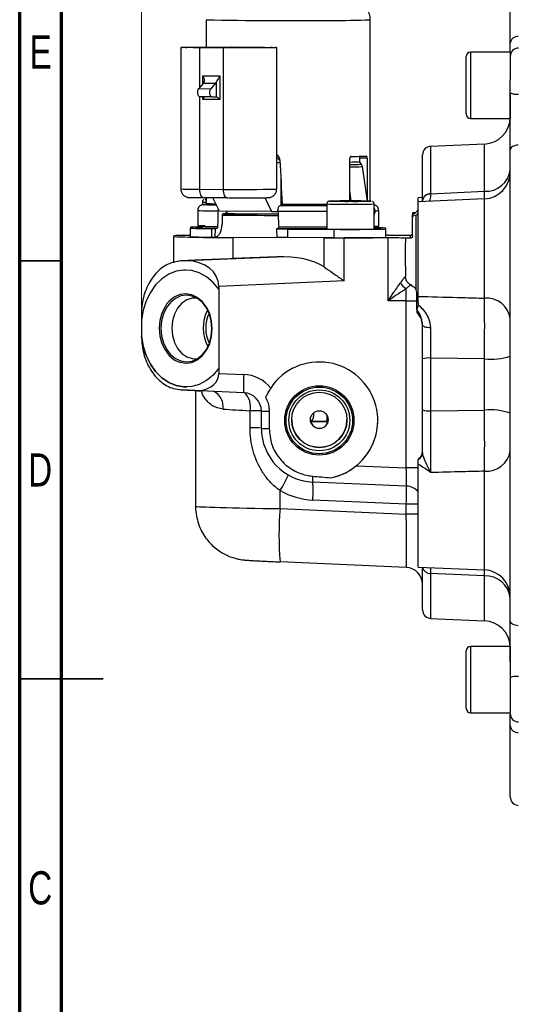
# Model space of a CAD drawing. Header units: inches. Extents: x 0.6 to 16.3, y 0.2 to 11.5.
# Tile 2 of 25: x 0.6 to 2.9, y 4.3 to 9. Entities that reach past the tile are written whole.
import ezdxf

# ---------------------------------------------------------------- set-up
doc = ezdxf.new("R2010")
doc.units = ezdxf.units.IN
doc.header["$MEASUREMENT"] = 0
doc.styles.add('SLDTEXTSTYLE0', font='TXT', dxfattribs={"width": 0.75})
doc.dimstyles.new('SLDDIMSTYLE3', dxfattribs={"dimtxt": 0.137795, "dimasz": 0.14, "dimexe": 0, "dimexo": 0.0625, "dimgap": 0.034449, "dimtad": 0, "dimdec": 1, "dimlfac": 1.5, "dimrnd": 1e-09, "dimzin": 12, "dimdsep": 46, "dimtxsty": 'SLDTEXTSTYLE0', "dimblk1": 'CLOSED', "dimblk2": 'CLOSED', "dimsah": 1, "dimcen": 0.09, "dimadec": 0, "dimazin": 3, "dimtfac": 1, "dimtdec": 1, "dimtofl": 0, "dimtmove": 0, "dimatfit": 3, "dimldrblk": 'CLOSED', "dimfxl": 0, "dimfrac": 2, "dimtolj": 1, "dimtzin": 12, "dimarcsym": 0})

# ---------------------------------------------------------------- blocks, each defined once
blk = doc.blocks.new('_Closed')
at = {"color": 0, "linetype": 'ByBlock', "lineweight": -2}
for p, q in [((-1, 0.166667), (0, 0)), ((-1, 0.166667), (-1, -0.166667)), ((0, 0), (-1, -0.166667)), ((0, 0), (-1, 0))]:
    blk.add_line(p, q, dxfattribs=at)
blk = doc.blocks.new('_D_8')
at = {"color": 7, "linetype": 'Continuous', "lineweight": 0}
for p, q in [((2.124, 10.2203), (2.082, 10.2203)), ((2.082, 10.2203), (2.082, 10.0015)), ((2.4294, 10.2203), (2.4714, 10.2203)), ((2.4714, 10.2203), (2.4714, 10.0015)), ((1.1645, 7.5747), (1.1645, 10.0612)), ((1.1645, 10.0218), (1.9612, 10.0218)), ((4.6197, 10.0218), (2.5923, 10.0218)), ((2.082, 10.0015), (2.124, 10.0015)), ((2.4714, 10.0015), (2.4294, 10.0015))]:
    blk.add_line(p, q, dxfattribs=at)
at = {"color": 7, "linetype": 'Continuous', "lineweight": 18, "xscale": 0.14, "yscale": 0.14, "rotation": 180.0000000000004}
blk.add_blockref('_Closed', (1.1645, 10.0218), dxfattribs=at)
at = {"color": 7, "linetype": 'Continuous', "lineweight": 18, "xscale": 0.14, "yscale": 0.14}
blk.add_blockref('_Closed', (4.6197, 10.0218), dxfattribs=at)
at = {"color": 7, "linetype": 'Continuous', "lineweight": 18, "char_height": 0.1378, "attachment_point": 1, "style": 'SLDTEXTSTYLE0'}
for s, insert in [('132', (2.124, 10.1791)), ('5.2', (2.1494, 9.973))]:
    blk.add_mtext(s, dxfattribs=dict(at, insert=insert))

msp = doc.modelspace()

# ---------------------------------------------------------------- linework, layer by layer
at = {"color": 7, "linetype": 'Continuous', "lineweight": 70}
for p, q in [((0.5906, 0.1969), (0.5906, 11.4961)), ((0.7874, 0.3937), (0.7874, 11.2992))]:
    msp.add_line(p, q, dxfattribs=at)
at = {"color": 7, "linetype": 'Continuous', "lineweight": 25}
for p, q in [((2.9034, 8.8399), (2.9034, 9.1953)), ((1.4701, 8.9508), (1.4701, 8.8217)), ((2.2434, 8.0965), (2.2434, 8.9508)), ((1.3505, 8.8203), (1.3505, 8.1537)), ((1.5498, 8.8185), (1.4393, 8.819)), ((1.5604, 8.8186), (1.4499, 8.8192)), ((1.5498, 8.8185), (1.5498, 8.1518)), ((1.5642, 8.8186), (1.5604, 8.8186)), ((1.5925, 8.8214), (1.5888, 8.8215)), ((1.5925, 8.8214), (1.7031, 8.8209)), ((1.6031, 8.8216), (1.7136, 8.8211)), ((1.8024, 8.1531), (1.8024, 8.8198)), ((2.6954, 8.5072), (2.6954, 8.7772)), ((2.9034, 8.7985), (2.7167, 8.7985)), ((2.9034, 8.7985), (2.9034, 8.6684)), ((1.4542, 8.687), (1.5349, 8.6866)), ((1.5349, 8.6866), (1.5349, 8.5745)), ((1.4565, 8.6527), (1.4348, 8.6263)), ((1.4565, 8.6527), (1.5138, 8.6524)), ((1.5138, 8.6524), (1.4921, 8.626)), ((1.5168, 8.657), (1.5168, 8.5878)), ((2.9034, 8.6065), (2.9034, 8.6684)), ((1.4348, 8.6263), (1.4921, 8.626)), ((1.4971, 8.5875), (1.4398, 8.5878)), ((1.4971, 8.5875), (1.5168, 8.5878)), ((2.9034, 8.6056), (2.9034, 8.4858)), ((1.5349, 8.5745), (1.4542, 8.5749)), ((2.7167, 8.4858), (2.9034, 8.4858)), ((2.7823, 8.3653), (2.5283, 8.3542)), ((1.8024, 8.3165), (1.8094, 8.3096)), ((2.1539, 8.307), (2.1533, 8.307)), ((2.4901, 8.0994), (2.4901, 8.3143)), ((2.9034, 6.1195), (2.9034, 8.3376)), ((1.8024, 8.2778), (1.8183, 8.278)), ((2.1466, 8.0971), (2.1466, 8.297)), ((2.1906, 8.2814), (2.2008, 8.27)), ((2.1925, 8.2984), (2.1925, 8.2793)), ((2.2285, 8.2983), (2.1925, 8.2984)), ((2.2058, 8.259), (2.2289, 8.0967)), ((2.2285, 8.2983), (2.2285, 8.099)), ((2.9034, 8.2035), (2.9034, 8.2035)), ((1.4393, 8.1524), (1.5498, 8.1518)), ((2.1535, 8.0971), (2.1466, 8.1451)), ((2.5283, 8.1313), (2.7823, 8.1429)), ((2.5283, 8.1313), (2.5283, 8.1299)), ((1.4518, 8.0915), (1.4518, 8.0788)), ((1.569, 8.1121), (1.4585, 8.1127)), ((1.466, 8.1045), (1.4701, 8.1044)), ((1.4701, 8.1126), (1.4701, 8.0859)), ((1.4729, 8.0802), (1.4789, 8.0802)), ((1.4829, 8.0867), (1.4821, 8.0813)), ((1.5323, 8.0486), (1.5015, 8.1125)), ((1.569, 8.1121), (1.5715, 8.1121)), ((1.6317, 8.112), (1.6531, 8.112)), ((1.746, 8.1136), (1.778, 8.0474)), ((1.821, 8.0757), (1.8244, 8.0758)), ((2.0385, 8.0831), (2.0385, 7.965)), ((2.0894, 8.0962), (2.1198, 8.0967)), ((2.1198, 8.0958), (2.0894, 8.0962)), ((2.1198, 8.0967), (2.1804, 8.0967)), ((2.1198, 8.0958), (2.1198, 8.0967)), ((2.1804, 8.0958), (2.1198, 8.0958)), ((2.1804, 8.0967), (2.2107, 8.0962)), ((2.1804, 8.0958), (2.1804, 8.0967)), ((2.2107, 8.0962), (2.1804, 8.0958)), ((2.2616, 7.965), (2.2616, 8.0831)), ((2.4901, 8.1131), (2.4701, 8.1122)), ((2.4701, 8.0938), (2.4701, 8.1122)), ((2.7823, 8.1074), (2.4701, 8.0938)), ((2.4701, 7.6477), (2.4701, 8.0938)), ((2.4901, 8.109), (2.4879, 8.0988)), ((2.4901, 8.0978), (2.4901, 8.0994)), ((1.4301, 8.0525), (1.4301, 7.9792)), ((1.778, 8.0474), (1.5323, 8.0486)), ((1.5549, 8.0373), (1.5499, 8.0372)), ((1.5588, 8.0374), (1.5549, 8.0373)), ((1.5674, 8.0481), (1.5674, 8.0392)), ((1.778, 8.0474), (1.8084, 8.0479)), ((2.2644, 8.0514), (2.2644, 8.0414)), ((2.2834, 7.9792), (2.2834, 8.0525)), ((2.4482, 8.0428), (2.4434, 8.042)), ((2.4434, 8.027), (2.4434, 8.0337)), ((2.4434, 7.9322), (2.4434, 8.027)), ((2.4482, 8.0365), (2.4578, 8.0434)), ((2.4482, 8.0428), (2.4578, 8.0434)), ((2.4578, 8.0285), (2.4482, 8.0278)), ((2.4578, 8.0434), (2.4601, 8.0453)), ((2.4601, 8.0303), (2.4578, 8.0285)), ((2.4601, 7.6786), (2.4601, 8.0303)), ((1.4518, 7.9804), (1.4518, 7.9734)), ((1.3167, 7.9334), (1.3167, 7.9292)), ((1.3967, 7.9734), (1.3967, 7.9692)), ((1.3967, 7.9292), (1.3967, 7.9692)), ((1.4961, 7.9667), (1.5124, 7.9667)), ((1.4961, 7.9267), (1.4961, 7.9667)), ((1.5124, 7.9667), (1.5104, 7.9267)), ((1.5124, 7.9667), (1.5182, 7.9668)), ((1.807, 7.9654), (1.8012, 7.9653)), ((1.8012, 7.9653), (1.8541, 7.9647)), ((1.8012, 7.9653), (1.8023, 7.9253)), ((1.8541, 7.9647), (2.0735, 7.9637)), ((1.8541, 7.9647), (1.8541, 7.9247)), ((2.0735, 7.9237), (2.0735, 7.9637)), ((2.3167, 7.965), (2.3167, 7.9692)), ((2.3167, 7.925), (2.3167, 7.965)), ((2.3272, 7.9357), (2.3167, 7.9357)), ((2.4028, 7.9361), (2.4334, 7.9361)), ((2.4334, 7.9223), (2.4334, 7.9361)), ((1.3167, 7.8057), (1.3167, 7.9292)), ((1.4961, 7.9267), (1.5104, 7.9267)), ((1.5119, 7.9267), (1.5104, 7.9267)), ((2.0259, 7.9232), (1.5978, 7.9252)), ((1.5978, 7.8263), (1.5978, 7.9252)), ((1.8541, 7.9247), (1.8023, 7.9253)), ((2.0735, 7.9237), (1.8541, 7.9247)), ((2.0259, 7.7864), (2.0259, 7.9232)), ((2.3272, 7.9229), (2.1202, 7.923)), ((2.1202, 7.7205), (2.1202, 7.923)), ((2.3272, 7.6266), (2.3272, 7.9229)), ((2.4334, 7.9223), (2.4096, 7.9223)), ((1.3555, 7.8152), (1.3388, 7.8134)), ((1.3775, 7.8158), (1.3518, 7.8148)), ((1.4812, 7.822), (1.3522, 7.815)), ((1.4812, 7.822), (1.3548, 7.8151)), ((1.3548, 7.8151), (1.3781, 7.816)), ((1.3781, 7.816), (1.8031, 7.8344)), ((1.8031, 7.8344), (1.5978, 7.8263)), ((1.3707, 7.772), (1.3707, 7.772)), ((2.1202, 7.7205), (1.5295, 7.6949)), ((2.4101, 7.7397), (2.4101, 7.7409)), ((1.5295, 7.6949), (1.5295, 7.6812)), ((1.5295, 7.6812), (1.5295, 7.3094)), ((1.5295, 7.6812), (1.5295, 7.6812)), ((2.4627, 7.6663), (2.4601, 7.6786)), ((2.4627, 7.5861), (2.4627, 7.6663)), ((2.4101, 7.6266), (2.3272, 7.6266)), ((2.4135, 7.6266), (2.4101, 7.6266)), ((2.4135, 6.8397), (2.4135, 7.6266)), ((2.4701, 7.6152), (2.4695, 7.608)), ((2.4701, 7.6152), (2.4701, 7.6477)), ((1.1645, 7.5633), (1.1645, 7.5354)), ((2.4627, 7.5861), (2.4627, 7.5717)), ((1.1645, 7.5354), (1.1645, 7.4619)), ((1.1645, 7.5354), (1.1645, 7.5354)), ((2.4901, 7.5124), (2.4862, 7.531)), ((1.1645, 7.4619), (1.1645, 7.4605)), ((1.1645, 7.4605), (1.1645, 7.4605)), ((2.4901, 7.1137), (2.4901, 7.3529)), ((2.7823, 7.3536), (2.5283, 7.357)), ((2.5283, 7.357), (2.5283, 7.1089)), ((2.7823, 7.112), (2.7823, 7.3536)), ((1.5295, 7.3094), (1.5295, 7.285)), ((1.5295, 7.3094), (1.5295, 7.3094)), ((1.5295, 7.285), (1.6472, 7.2798)), ((1.3518, 7.2076), (1.4149, 7.2044)), ((1.4179, 7.2042), (1.3548, 7.2074)), ((1.3765, 7.2208), (1.3765, 7.2208)), ((1.4149, 7.2044), (1.4413, 7.2045)), ((1.4201, 7.2041), (1.4201, 6.6584)), ((1.6472, 7.194), (1.4419, 7.203)), ((1.6767, 7.0284), (1.6767, 7.1093)), ((1.7301, 7.0264), (1.7301, 7.1074)), ((1.7668, 7.1067), (1.7668, 7.0258)), ((2.5283, 7.1089), (2.7823, 7.112)), ((2.0339, 7.0588), (1.9628, 7.0586)), ((2.0401, 7.0489), (2.0401, 7.0868)), ((2.1783, 6.8501), (2.4135, 6.8397)), ((2.4701, 6.3729), (2.4701, 6.8573)), ((2.4135, 6.7539), (1.9723, 6.7733)), ((1.8186, 6.6479), (1.8186, 6.7329)), ((2.4135, 6.669), (1.9723, 6.6884)), ((1.8186, 6.6479), (2.4135, 6.6217)), ((2.4135, 6.6217), (2.4135, 6.669)), ((2.4135, 6.3708), (1.8186, 6.397)), ((2.4701, 6.3729), (2.7823, 6.3593)), ((2.4901, 6.1709), (2.4901, 6.3721)), ((2.7823, 6.3307), (2.5283, 6.3423)), ((2.9034, 6.2817), (2.9034, 6.2817)), ((2.5283, 6.1309), (2.7823, 6.1198)), ((2.9034, 5.9993), (2.7167, 5.9993)), ((2.9034, 5.9993), (2.9034, 5.6894)), ((2.6954, 5.708), (2.6954, 5.978)), ((2.7167, 5.6866), (2.9034, 5.6866)), ((2.9034, 5.6834), (2.9034, 5.6894)), ((2.9034, 5.2899), (2.9034, 5.6258))]:
    msp.add_line(p, q, dxfattribs=at)
at = {"color": 8, "linetype": 'Continuous', "lineweight": 25}
for p, q in [((1.4393, 8.6318), (1.4393, 8.819)), ((1.5768, 8.8215), (1.5888, 8.8215)), ((2.7167, 8.7985), (2.7167, 8.4858)), ((1.4542, 8.6499), (1.4542, 8.687)), ((1.4393, 8.1524), (1.4393, 8.5878)), ((1.4542, 8.5749), (1.4542, 8.5877)), ((2.5283, 8.3542), (2.5283, 8.1313)), ((2.7823, 8.1429), (2.7823, 8.3653)), ((1.8218, 8.2055), (1.8218, 8.0757)), ((2.7823, 7.6394), (2.7823, 8.1074)), ((2.2616, 8.0415), (2.2644, 8.0414)), ((2.7823, 6.3593), (2.7823, 6.8243)), ((2.7823, 6.3307), (2.7826, 6.3589)), ((2.5283, 6.3423), (2.5283, 6.1309)), ((2.7823, 6.1198), (2.7823, 6.3307)), ((2.7167, 5.9993), (2.7167, 5.6866))]:
    msp.add_line(p, q, dxfattribs=at)
at = {"color": 7, "linetype": 'Continuous', "lineweight": 35}
for p, q in [((0.7874, 7.815), (0.5906, 7.815)), ((0.5906, 5.8465), (0.9843, 5.8465)), ((0.7874, 5.8465), (0.5906, 5.8465))]:
    msp.add_line(p, q, dxfattribs=at)
at = {"color": 7, "linetype": 'Continuous', "lineweight": 25, "flags": 128}
for points in [[(1.4393, 8.819), (1.408, 8.8192), (1.3824, 8.8194), (1.3638, 8.8197), (1.3531, 8.82), (1.3508, 8.8204), (1.357, 8.8207), (1.3715, 8.821), (1.3934, 8.8213), (1.4218, 8.8215), (1.4552, 8.8217), (1.4919, 8.8218), (1.53, 8.8218), (1.5677, 8.8217), (1.6031, 8.8216)], [(1.7136, 8.8211), (1.7449, 8.8209), (1.7705, 8.8206), (1.7891, 8.8203), (1.7999, 8.82), (1.8022, 8.8197), (1.7959, 8.8194), (1.7815, 8.8191), (1.7595, 8.8188), (1.7311, 8.8186), (1.6977, 8.8184), (1.6611, 8.8183), (1.6229, 8.8183), (1.5852, 8.8183), (1.5498, 8.8185)], [(1.4398, 8.5878), (1.4366, 8.5888), (1.4337, 8.592), (1.4315, 8.5968), (1.4302, 8.603), (1.4299, 8.6097), (1.4306, 8.6162), (1.4323, 8.622), (1.4348, 8.6263)], [(1.4971, 8.5875), (1.4939, 8.5886), (1.491, 8.5917), (1.4888, 8.5966), (1.4875, 8.6027), (1.4872, 8.6094), (1.4879, 8.6159), (1.4896, 8.6217), (1.4921, 8.626)], [(2.9416, 8.36), (2.9341, 8.3594), (2.9269, 8.3581), (2.9203, 8.3559), (2.9145, 8.3531), (2.9098, 8.3498), (2.9063, 8.346), (2.9041, 8.3419), (2.9034, 8.3376)], [(1.4585, 8.1127), (1.4548, 8.1134), (1.4511, 8.1156), (1.4478, 8.1192), (1.4449, 8.1242), (1.4425, 8.1302), (1.4408, 8.1371), (1.4397, 8.1446), (1.4393, 8.1524)], [(1.5498, 8.1518), (1.5502, 8.144), (1.5513, 8.1365), (1.5531, 8.1297), (1.5555, 8.1236), (1.5584, 8.1187), (1.5617, 8.1151), (1.5653, 8.1128), (1.569, 8.1121)], [(1.4701, 8.1049), (1.466, 8.1048), (1.465, 8.1047)], [(1.5693, 8.0412), (1.567, 8.0412), (1.562, 8.0412)], [(1.3707, 7.772), (1.365, 7.7718), (1.3286, 7.766), (1.2935, 7.752), (1.2609, 7.7302), (1.2316, 7.7014), (1.2067, 7.6664), (1.1868, 7.6262), (1.1726, 7.5821), (1.1645, 7.5354)], [(1.5295, 7.6812), (1.5024, 7.7138), (1.4715, 7.7399), (1.4376, 7.7586), (1.4017, 7.7693), (1.365, 7.7718), (1.3286, 7.766), (1.2935, 7.752), (1.2609, 7.7302), (1.2316, 7.7014), (1.2067, 7.6664), (1.1868, 7.6262), (1.1726, 7.5821), (1.1645, 7.5354)], [(1.4972, 7.4956), (1.4942, 7.5305), (1.4853, 7.5637), (1.471, 7.5936), (1.4519, 7.6185), (1.4291, 7.6374), (1.4037, 7.6492), (1.377, 7.6533), (1.3503, 7.6496), (1.3249, 7.6382), (1.3021, 7.6196), (1.2831, 7.5949), (1.2687, 7.5653), (1.2599, 7.5322), (1.2568, 7.4973), (1.2599, 7.4624), (1.2687, 7.4292), (1.2831, 7.3993), (1.3021, 7.3744), (1.3249, 7.3555), (1.3503, 7.3437), (1.377, 7.3396), (1.4037, 7.3433), (1.4291, 7.3547), (1.4519, 7.3733), (1.471, 7.398), (1.4853, 7.4276), (1.4942, 7.4607), (1.4972, 7.4956)], [(1.2835, 7.6105), (1.2758, 7.599), (1.2608, 7.5681), (1.2516, 7.5337), (1.2485, 7.4973), (1.2516, 7.4609), (1.2608, 7.4263), (1.2758, 7.3953), (1.2956, 7.3692), (1.3193, 7.3496), (1.336, 7.3408)], [(1.4249, 7.64), (1.4042, 7.6394), (1.3785, 7.6313), (1.355, 7.6154), (1.3352, 7.5926), (1.3202, 7.5643), (1.3108, 7.532), (1.3076, 7.4977), (1.3108, 7.4633), (1.3202, 7.4309), (1.3352, 7.4023), (1.355, 7.3792), (1.3785, 7.363), (1.4042, 7.3545), (1.4279, 7.354)], [(2.5281, 7.4995), (2.5206, 7.4998), (2.5134, 7.5006), (2.5068, 7.5019), (2.5011, 7.5035), (2.4964, 7.5054), (2.4929, 7.5076), (2.4908, 7.51), (2.4901, 7.5124)], [(1.1645, 7.4605), (1.1726, 7.4137), (1.1868, 7.3694), (1.2067, 7.3289), (1.2316, 7.2935), (1.2609, 7.2642), (1.2935, 7.242), (1.3286, 7.2275), (1.365, 7.2211), (1.3765, 7.2208)], [(1.5295, 7.3094), (1.5024, 7.2771), (1.4715, 7.2515), (1.4376, 7.2333), (1.4017, 7.2231), (1.365, 7.2211), (1.3286, 7.2275), (1.2935, 7.242), (1.2609, 7.2642), (1.2316, 7.2935), (1.2067, 7.3289), (1.1868, 7.3694), (1.1726, 7.4137), (1.1645, 7.4605)], [(2.9416, 6.0965), (2.9341, 6.0971), (2.9269, 6.0985), (2.9203, 6.1007), (2.9145, 6.1036), (2.9098, 6.107), (2.9063, 6.1109), (2.9041, 6.1151), (2.9034, 6.1195)]]:
    msp.add_lwpolyline(points, dxfattribs=at)
at = {"color": 8, "linetype": 'Continuous', "lineweight": 25, "flags": 128}
for points in [[(1.465, 8.1047), (1.466, 8.1045), (1.466, 8.1045)], [(2.0517, 8.0962), (2.0526, 8.0961), (2.0527, 8.0961)], [(2.2437, 8.096), (2.2475, 8.0961), (2.2484, 8.0963)], [(1.4988, 7.4955), (1.4956, 7.5319), (1.4864, 7.5665), (1.4715, 7.5976), (1.4517, 7.6236), (1.4279, 7.6432), (1.4015, 7.6555), (1.3736, 7.6598), (1.3458, 7.6559), (1.3193, 7.644), (1.2956, 7.6247), (1.2835, 7.6105)], [(1.336, 7.3408), (1.3458, 7.3373), (1.3736, 7.333), (1.4015, 7.3369), (1.4279, 7.3488), (1.4517, 7.3681), (1.4715, 7.3938), (1.4864, 7.4247), (1.4956, 7.4592), (1.4988, 7.4955)]]:
    msp.add_lwpolyline(points, dxfattribs=at)
at = {"color": 7, "linetype": 'Continuous', "lineweight": 25}
for centre, radius in [((2.0034, 7.0633), 0.1634), ((2.0034, 7.0634), 0.1569), ((2.0034, 7.0639), 0.1435), ((2.0034, 7.0659), 0.1302), ((2.0034, 7.067), 0.0417)]:
    msp.add_circle(centre, radius, dxfattribs=at)
at = {"color": 8, "linetype": 'Continuous', "lineweight": 25}
for centre, radius, start, end in [((1.8481, 26.1251), 17.1784, 268.73886, 270.69907), ((2.097, 12.3999), 3.4522, 269.3484, 272.4304), ((2.115, 11.5503), 3.2814, 270.5531, 271.4988), ((2.1084, 12.1628), 3.9051, 270.5605, 271.4292), ((1.4253, 10.2151), 2.0628, 267.9242, 270.3903), ((1.6387, 15.3946), 7.2433, 269.29743, 271.2954), ((1.4694, 8.3807), 0.2898, 266.5209, 270.1249), ((1.5121, 8.6417), 0.5574, 265.6741, 270.3054), ((1.8593, 48.2931), 40.2106, 269.95485, 270.25653), ((2.121, 11.1381), 3.0561, 268.4541, 270.5457), ((2.1792, 11.1404), 3.0584, 269.4549, 271.5448), ((1.5114, 9.4124), 1.3623, 266.5783, 270.6107), ((1.8582, 53.4144), 45.3656, 269.93698, 270.2277), ((2.2695, 8.1275), 0.0762, 266.1578, 280.47), ((1.5142, 9.4802), 1.5034, 266.7908, 270.3616), ((2.2628, 8.1582), 0.1802, 269.6149, 276.5573), ((1.8576, 53.8008), 45.8253, 269.94268, 270.22618), ((1.469, 7.1281), 0.0813, 351.9598, 62.4596), ((1.5834, 7.1288), 0.0953, 348.2093, 42.7575), ((2.4169, 0.8603), 5.9794, 89.49028, 90.03178), ((1.1595, 7.1309), 0.7699, 328.8725, 335.0777), ((1.3548, 6.7348), 0.6193, 355.7078, 3.5667), ((2.4169, 0.6895), 5.9794, 89.49028, 90.03178), ((2.4169, 0.6423), 5.9794, 89.49028, 90.03178), ((2.5265, 6.3792), 0.037, 191.1681, 272.8709)]:
    msp.add_arc(centre, radius, start, end, dxfattribs=at)
at = {"color": 7, "linetype": 'Continuous', "lineweight": 25}
for centre, radius, start, end in [((2.9397, 8.8361), 0.0365, 87.0106, 174.0197), ((2.9434, 8.7773), 0.04, 91, 180), ((2.7167, 8.7772), 0.0213, 90, 180), ((1.434, 8.6709), 0.0289, 321.06, 332.0043), ((1.4913, 8.6706), 0.0289, 321.0603, 332.0034), ((2.9332, 8.6664), 0.0669, 243.5196, 278.1149), ((2.7167, 8.5072), 0.0213, 180, 270), ((2.7767, 8.4919), 0.1267, 272.5, 357.2683), ((2.5301, 8.3143), 0.04, 92.5, 180), ((2.1143, 13.0202), 4.7133, 270.4745, 271.3535), ((2.114, 11.1258), 2.8454, 270.6579, 271.5429), ((2.7892, 8.2576), 0.115, 266.5338, 353.3694), ((2.7767, 8.234), 0.1267, 272.5, 0), ((2.5261, 8.0951), 0.0363, 86.463, 173.2706), ((2.5261, 8.0937), 0.0363, 86.5929, 173.4419), ((2.1502, 3.6045), 4.4929, 88.7468, 91.2564), ((2.1316, 12.1097), 4.0143, 268.8741, 270.2637), ((2.1687, 12.5458), 4.4504, 269.7606, 270.9656), ((1.815, 34.5876), 26.5583, 269.41339, 269.9875), ((1.8202, 34.7603), 26.731, 269.40739, 269.9765), ((1.8167, 33.7809), 25.7449, 269.41735, 269.98269), ((1.6793, 10.5317), 2.495, 267.4283, 270.885), ((1.8494, 36.4928), 28.4562, 269.73527, 269.91852), ((1.4576, 7.7458), 0.235, 88.0755, 96.7267), ((1.3862, 6.3687), 1.5663, 89.6163, 92.5436), ((1.4458, 6.8753), 1.0992, 89.6863, 92.5601), ((1.4829, 9.4217), 1.455, 266.6064, 270.52), ((2.1501, 12.5324), 4.5688, 268.601, 271.399), ((2.1563, 15.2778), 7.3145, 269.35149, 271.25704), ((2.2652, 7.276), 0.6951, 85.7467, 90.2937), ((2.3356, 12.8445), 4.9088, 269.9016, 270.7846), ((1.5475, 14.2189), 6.2939, 267.89892, 270.45793), ((1.4829, 9.3817), 1.455, 266.6064, 270.52), ((2.1268, 31.0189), 23.0959, 269.74977, 269.98363), ((2.1533, 15.7862), 7.8629, 269.41794, 271.19058), ((2.3441, 4.9711), 2.9519, 88.7298, 90.3295), ((1.3568, 7.7793), 0.0359, 93.0986, 97.945), ((2.443, 7.7399), 0.0631, 205.8766, 242.1325), ((2.7915, 7.5267), 0.1131, 8.4661, 94.7105), ((1.6357, 7.4991), 0.1802, 152.0585, 209.1332), ((1.6304, 7.4991), 0.1627, 154.6744, 206.5173), ((2.4101, 7.5114), 0.08, 0, 48.8774), ((2.5191, 7.2624), 0.0951, 84.462, 107.8124), ((2.8113, 7.6646), 0.3123, 264.6573, 287.1438), ((2.1329, 7.2369), 0.4876, 174.9509, 185.0491), ((1.356, 7.2431), 0.0358, 263.2359, 268.0953), ((1.4191, 7.2399), 0.0358, 263.2359, 268.0953), ((1.4429, 7.2044), 0.00164, 174.9776, 232.9022), ((1.6868, 5.8445), 1.2649, 88.0414, 90.4596), ((1.7608, 7.8436), 0.7369, 267.6082, 270.4625), ((2.5192, 7.1908), 0.0825, 249.32, 276.3574), ((2.8112, 6.8443), 0.2692, 69.9748, 96.173), ((2.0034, 7.0665), 0.1302, 180.0017, 359.9983), ((2.0036, 7.0675), 0.0415, 180.1161, 0.6719), ((1.9522, 10.7579), 3.7, 270.1951, 271.2661), ((2.0034, 7.0633), 0.2756, 281.469, 359.9993), ((1.6868, 5.7636), 1.2649, 88.0414, 90.4596), ((1.7608, 7.7627), 0.7369, 267.6082, 270.4625), ((2.4501, 6.917), 0.04, 300, 360), ((2.4507, 6.9133), 0.0394, 299.4839, 359.854), ((2.7921, 6.9365), 0.1126, 264.962, 351.0129), ((2.0669, 6.7925), 0.0965, 174.9625, 191.4724), ((2.4101, 6.6739), 0.08, 41.4109, 87.5004), ((3.2383, 6.5225), 1.4253, 174.9509, 185.0491), ((2.4101, 6.2909), 0.08, 0, 87.5549), ((2.7767, 6.2328), 0.1267, 0, 87.5), ((2.7886, 6.2154), 0.1155, 6.2132, 93.1625), ((2.5301, 6.1709), 0.04, 180, 267.5), ((2.7767, 5.9933), 0.1267, 2.7317, 87.5), ((2.7167, 5.978), 0.0213, 90, 180), ((2.9332, 5.7841), 0.0739, 82.6068, 113.7926), ((2.7167, 5.708), 0.0213, 180, 270), ((2.9434, 5.6834), 0.04, 180, 269), ((2.9399, 5.6294), 0.0367, 185.5921, 272.6953), ((2.9434, 5.2899), 0.04, 180, 267.5)]:
    msp.add_arc(centre, radius, start, end, dxfattribs=at)
for centre, major_axis, ratio, start_param, end_param in [((1.4478, 8.5748), (0.0129, 0.0129), 0.251527, 4.967624, 6.037897), ((1.5285, 8.5744), (-0.0129, 0.013), 0.259683, 4.467101, 6.037896), ((1.8567, 8.4212), (-0.3354, 0.337), 0.259683, 1.668707, 1.707126), ((1.8567, 11.7391), (-0.3393, 8.8574), 0.020931, 1.970031, 1.995549), ((1.8567, 11.7391), (0.3746, 9.7701), 0.020913, 1.958766, 1.966883), ((1.8567, 11.7391), (0.3394, 8.8542), 0.020913, 2.003773, 2.009168), ((1.8567, 11.7391), (-0.3744, 9.7737), 0.020931, 1.957163, 1.965279), ((1.3701, 7.6889), (0.1589, 0.0163), 0.792337, 6.202257, 7.726084), ((1.8367, 7.8408), (0.52, 0.0227), 0.00871, 3.959109, 4.23456), ((1.8026, 7.7076), (0.2676, 0.0138), 0.472715, 0.559658, 1.544506), ((2.0034, 7.0631), (0.2043, -0.185), 0.999617, 6.13539, 9.57245), ((1.4204, 7.2907), (0.1084, -0.0153), 0.789558, 5.015845, 6.394153), ((1.6396, 7.1067), (0.1285, -0.1163), 0.999617, 1.418529, 2.262663), ((1.4437, 7.2033), (0.04, -0.0017), 0.00871, 4.014638, 4.669136), ((1.6434, 7.1074), (0.0628, -0.0598), 0.999237, 0.760244, 2.287407), ((1.8367, 7.1042), (0.4167, -0.022), 0.008702, 3.952369, 4.318609), ((1.9834, 7.0264), (0.1921, -0.1652), 0.999746, 3.851552, 5.378715), ((2.4101, 6.8408), (-0.0035, 0.0869), 0.039589, 3.129508, 4.698402), ((3.4386, 6.7955), (1.9869, -0.0867), 0.043576, 3.88308, 3.946212), ((1.9872, 7.0281), (0.2521, -0.2282), 0.999617, 4.928964, 5.404255), ((2.4101, 6.6246), (-0.0035, 0.2537), 0.013595, 3.132078, 4.700972)]:
    msp.add_ellipse(centre, major_axis=major_axis, ratio=ratio, start_param=start_param, end_param=end_param, dxfattribs=at)
at = {"color": 8, "linetype": 'Continuous', "lineweight": 25}
for centre, major_axis, ratio, start_param, end_param in [((2.4101, 6.6682), (0.0035, 0.0866), 0.039873, 4.722883, 6.136606), ((1.8367, 6.6512), (0.4167, -0.0071), 0.008724, 3.141742, 4.668905)]:
    msp.add_ellipse(centre, major_axis=major_axis, ratio=ratio, start_param=start_param, end_param=end_param, dxfattribs=at)
at = {"color": 7, "linetype": 'Continuous', "lineweight": 25}
for points, knots in [([(2.2432, 8.9503), (2.2432, 8.9509), (2.2444, 8.9599), (2.2397, 8.977), (2.2342, 8.9938), (2.2284, 9.0004), (2.2281, 9.0007)], [0, 0, 0, 0, 0.03444, 0.505585, 0.976855, 1, 1, 1, 1]), ([(1.4499, 8.8192), (1.4343, 8.8193), (1.4113, 8.8194), (1.397, 8.8196), (1.3923, 8.8197)], [0, 0, 0, 0, 0.676504, 1, 1, 1, 1]), ([(1.4654, 8.8215), (1.469, 8.8215), (1.4818, 8.8216), (1.5058, 8.8216), (1.5404, 8.8216), (1.5633, 8.8215), (1.5768, 8.8215)], [0, 0, 0, 0, 0.104309, 0.368426, 0.627162, 1, 1, 1, 1]), ([(1.7031, 8.8209), (1.7184, 8.8208), (1.742, 8.8207), (1.7634, 8.8204), (1.7751, 8.8201), (1.7808, 8.8199), (1.7804, 8.8196), (1.7663, 8.8192), (1.7364, 8.8188), (1.7047, 8.8186), (1.6769, 8.8185), (1.6472, 8.8185), (1.6083, 8.8185), (1.5816, 8.8186), (1.5642, 8.8186)], [0, 0, 0, 0, 0.119827, 0.184244, 0.25, 0.315756, 0.380173, 0.5, 0.619827, 0.684244, 0.75, 0.815756, 0.880173, 1, 1, 1, 1]), ([(1.7299, 8.8188), (1.7227, 8.8188), (1.7069, 8.8186), (1.678, 8.8185), (1.6464, 8.8185), (1.6153, 8.8185), (1.5887, 8.8185), (1.5738, 8.8186), (1.5681, 8.8186)], [0, 0, 0, 0, 0.160129, 0.352211, 0.536553, 0.7152, 0.890169, 1, 1, 1, 1]), ([(2.9034, 8.7985), (2.9034, 8.8004), (2.9034, 8.8096), (2.9034, 8.8265), (2.9034, 8.8399)], [0, 0, 0, 0, 0.2072299, 1, 1, 1, 1]), ([(1.4542, 8.687), (1.4542, 8.6869), (1.4568, 8.682), (1.4602, 8.6738), (1.4616, 8.6641), (1.4606, 8.6593), (1.4596, 8.6574), (1.4595, 8.6573)], [0, 0, 0, 0, 0.0056161, 0.4741048, 0.7700283, 0.9844929, 1, 1, 1, 1]), ([(1.5349, 8.6866), (1.5349, 8.6865), (1.5324, 8.6816), (1.5275, 8.6735), (1.521, 8.6638), (1.5179, 8.659), (1.5169, 8.6572), (1.5168, 8.657)], [0, 0, 0, 0, 0.005616, 0.474104, 0.770027, 0.984492, 1, 1, 1, 1]), ([(2.9034, 8.3376), (2.9034, 8.3418), (2.9034, 8.3632), (2.9034, 8.4054), (2.9034, 8.4677), (2.9034, 8.5359), (2.9034, 8.5827), (2.9034, 8.6065)], [0, 0, 0, 0, 0.053134, 0.273559, 0.500395, 0.745734, 1, 1, 1, 1]), ([(1.8178, 8.2895), (1.8173, 8.2931), (1.8163, 8.3005), (1.8117, 8.3065), (1.8094, 8.3096)], [0, 0, 0, 0, 0.4821146, 1, 1, 1, 1]), ([(2.1533, 8.307), (2.1526, 8.3069), (2.1511, 8.3067), (2.149, 8.3049), (2.1475, 8.3022), (2.1467, 8.2994), (2.1467, 8.2976), (2.1466, 8.297)], [0, 0, 0, 0, 0.220415, 0.440874, 0.65977, 0.874155, 1, 1, 1, 1]), ([(2.1897, 8.3084), (2.1901, 8.3082), (2.1907, 8.308), (2.1915, 8.3063), (2.1921, 8.3037), (2.1924, 8.3009), (2.1924, 8.2991), (2.1925, 8.2984)], [0, 0, 0, 0, 0.221882, 0.44382, 0.663766, 0.878019, 1, 1, 1, 1]), ([(2.2285, 8.2983), (2.2285, 8.2994), (2.2285, 8.3016), (2.228, 8.3045), (2.2273, 8.3068), (2.2264, 8.308), (2.2259, 8.3081), (2.2256, 8.3082)], [0, 0, 0, 0, 0.208585, 0.417083, 0.628009, 0.843762, 1, 1, 1, 1]), ([(2.2058, 8.259), (2.2054, 8.2611), (2.2044, 8.2653), (2.202, 8.2685), (2.2008, 8.27)], [0, 0, 0, 0, 0.527721, 1, 1, 1, 1]), ([(1.351, 8.1536), (1.3509, 8.1524), (1.3501, 8.1462), (1.3543, 8.1351), (1.363, 8.1235), (1.373, 8.1172), (1.3804, 8.1149), (1.3848, 8.114), (1.3903, 8.1134), (1.3929, 8.1134), (1.4024, 8.1131), (1.4129, 8.113), (1.4227, 8.1129), (1.4263, 8.1129)], [0, 0, 0, 0, 0.023594, 0.123485, 0.223463, 0.31026, 0.353788, 0.379034, 0.416036, 0.58001, 0.724594, 0.898507, 1, 1, 1, 1]), ([(1.6531, 8.112), (1.6562, 8.112), (1.6633, 8.112), (1.6764, 8.1121), (1.6922, 8.1121), (1.709, 8.1122), (1.724, 8.1123), (1.7368, 8.1124), (1.7469, 8.1126), (1.7544, 8.1127), (1.7595, 8.1128), (1.7631, 8.113), (1.7654, 8.1131), (1.7699, 8.1138), (1.7734, 8.1146), (1.7783, 8.1162), (1.786, 8.1202), (1.7949, 8.1285), (1.8015, 8.1404), (1.8018, 8.1492), (1.8019, 8.153)], [0, 0, 0, 0, 0.039469, 0.09087, 0.174088, 0.2564, 0.340348, 0.42253, 0.501121, 0.574262, 0.64016, 0.697327, 0.748243, 0.766105, 0.779733, 0.798995, 0.833456, 0.889113, 0.952097, 1, 1, 1, 1]), ([(1.4263, 8.1129), (1.4265, 8.1129), (1.4342, 8.1128), (1.4465, 8.1127), (1.4585, 8.1127)], [0, 0, 0, 0, 0.024361, 1, 1, 1, 1]), ([(1.472, 8.0802), (1.4711, 8.0801), (1.4672, 8.08), (1.4625, 8.0798), (1.4579, 8.0796), (1.4548, 8.0793), (1.4519, 8.079), (1.4468, 8.0774), (1.4425, 8.0753), (1.4379, 8.0718), (1.4331, 8.0658), (1.4301, 8.0587), (1.4304, 8.0539), (1.4305, 8.0525)], [0, 0, 0, 0, 0.063586, 0.274175, 0.460354, 0.620095, 0.723612, 0.768615, 0.800386, 0.840715, 0.898153, 0.967816, 1, 1, 1, 1]), ([(1.4609, 8.104), (1.4606, 8.1039), (1.4595, 8.1035), (1.457, 8.1022), (1.4543, 8.0995), (1.4522, 8.0958), (1.452, 8.0929), (1.452, 8.0916)], [0, 0, 0, 0, 0.06012, 0.262056, 0.491181, 0.759478, 1, 1, 1, 1]), ([(1.5184, 8.0774), (1.5091, 8.0775), (1.4845, 8.0778), (1.4741, 8.0782), (1.4676, 8.0784)], [0, 0, 0, 0, 0.377253, 1, 1, 1, 1]), ([(1.4789, 8.0802), (1.4796, 8.0802), (1.481, 8.0804), (1.4828, 8.0816), (1.4841, 8.0833), (1.4848, 8.0852), (1.4849, 8.0864), (1.4849, 8.0868)], [0, 0, 0, 0, 0.2214, 0.442882, 0.661867, 0.875698, 1, 1, 1, 1]), ([(1.575, 8.1121), (1.577, 8.1121), (1.5839, 8.1121), (1.5953, 8.112), (1.6049, 8.112), (1.6089, 8.112)], [0, 0, 0, 0, 0.19108, 0.657451, 1, 1, 1, 1]), ([(1.6089, 8.112), (1.6114, 8.112), (1.6189, 8.112), (1.6266, 8.112), (1.6317, 8.112)], [0, 0, 0, 0, 0.334497, 1, 1, 1, 1]), ([(1.8083, 8.0488), (1.8083, 8.0516), (1.8083, 8.0573), (1.8101, 8.0649), (1.8129, 8.0709), (1.8166, 8.0749), (1.8195, 8.0755), (1.821, 8.0757)], [0, 0, 0, 0, 0.193326, 0.386531, 0.583484, 0.792871, 1, 1, 1, 1]), ([(1.821, 8.0757), (1.8519, 8.0757), (1.9148, 8.0757), (1.9907, 8.0759), (2.0298, 8.0761), (2.0413, 8.0761)], [0, 0, 0, 0, 0.406503, 0.824616, 1, 1, 1, 1]), ([(1.8244, 8.0758), (1.8249, 8.0759), (1.8257, 8.0761), (1.8267, 8.0774), (1.8274, 8.0793), (1.8277, 8.0811), (1.8276, 8.0822), (1.8276, 8.0825)], [0, 0, 0, 0, 0.2397809, 0.4800397, 0.705965, 0.9107387, 1, 1, 1, 1]), ([(2.0475, 8.0956), (2.0473, 8.0955), (2.0461, 8.0951), (2.0437, 8.0937), (2.0409, 8.0911), (2.0389, 8.0874), (2.0387, 8.0845), (2.0386, 8.0832)], [0, 0, 0, 0, 0.06012, 0.262056, 0.491181, 0.759478, 1, 1, 1, 1]), ([(2.2615, 8.0833), (2.2614, 8.0848), (2.2612, 8.0876), (2.2592, 8.091), (2.2569, 8.0933), (2.2553, 8.0943), (2.2546, 8.0947)], [0, 0, 0, 0, 0.307213, 0.586378, 0.818674, 1, 1, 1, 1]), ([(2.2829, 8.0525), (2.283, 8.0545), (2.2832, 8.0598), (2.2794, 8.0675), (2.2737, 8.0735), (2.2684, 8.0767), (2.2638, 8.0784), (2.2624, 8.0786), (2.2616, 8.0788)], [0, 0, 0, 0, 0.130531, 0.363653, 0.567447, 0.69872, 0.821176, 1, 1, 1, 1]), ([(1.5272, 8.0593), (1.5268, 8.0576), (1.5261, 8.0547), (1.5259, 8.0516), (1.5259, 8.0502)], [0, 0, 0, 0, 0.5549651, 1, 1, 1, 1]), ([(1.5462, 8.0305), (1.5463, 8.0312), (1.5464, 8.0326), (1.5469, 8.0345), (1.5478, 8.036), (1.5488, 8.037), (1.5496, 8.0372), (1.5499, 8.0372)], [0, 0, 0, 0, 0.188884, 0.377609, 0.571112, 0.78002, 1, 1, 1, 1]), ([(1.5676, 8.0488), (1.5672, 8.0474), (1.5665, 8.0444), (1.5645, 8.0408), (1.5618, 8.038), (1.5599, 8.0376), (1.5588, 8.0374)], [0, 0, 0, 0, 0.210108, 0.446997, 0.707707, 1, 1, 1, 1]), ([(2.2613, 8.0314), (2.2617, 8.0315), (2.2624, 8.0317), (2.2634, 8.0335), (2.2641, 8.0361), (2.2644, 8.039), (2.2644, 8.0408), (2.2644, 8.0414)], [0, 0, 0, 0, 0.219358, 0.438752, 0.656885, 0.87135, 1, 1, 1, 1]), ([(2.2616, 8.0636), (2.2626, 8.0613), (2.2642, 8.0575), (2.2644, 8.0532), (2.2644, 8.0514)], [0, 0, 0, 0, 0.578086, 1, 1, 1, 1]), ([(2.4434, 8.042), (2.4434, 8.0414), (2.4434, 8.0383), (2.4434, 8.0358), (2.4434, 8.0337)], [0, 0, 0, 0, 0.182085, 1, 1, 1, 1]), ([(2.4482, 8.0365), (2.4472, 8.0359), (2.4458, 8.035), (2.4439, 8.034), (2.4434, 8.0337)], [0, 0, 0, 0, 0.695062, 1, 1, 1, 1]), ([(2.4434, 8.027), (2.4435, 8.0271), (2.4451, 8.0275), (2.4467, 8.0276), (2.4482, 8.0278)], [0, 0, 0, 0, 0.0871523, 1, 1, 1, 1]), ([(2.4482, 8.0428), (2.4482, 8.0421), (2.4482, 8.0398), (2.4482, 8.0379), (2.4482, 8.0365)], [0, 0, 0, 0, 0.3035783, 1, 1, 1, 1]), ([(2.4701, 8.0557), (2.4699, 8.0555), (2.4693, 8.0548), (2.4662, 8.051), (2.4619, 8.0471), (2.4601, 8.0453)], [0, 0, 0, 0, 0.235891, 0.664421, 1, 1, 1, 1]), ([(2.4601, 8.0303), (2.4615, 8.0316), (2.4654, 8.0351), (2.469, 8.0391), (2.4697, 8.0399), (2.4701, 8.0403)], [0, 0, 0, 0, 0.253985, 0.683754, 1, 1, 1, 1]), ([(1.5119, 7.9267), (1.5156, 7.9275), (1.5231, 7.9291), (1.5333, 7.941), (1.5408, 7.9579), (1.5443, 7.9745), (1.5448, 7.9842), (1.545, 7.9872)], [0, 0, 0, 0, 0.236821, 0.473943, 0.701112, 0.908165, 1, 1, 1, 1]), ([(1.5237, 7.9769), (1.5236, 7.9758), (1.5235, 7.9737), (1.5226, 7.9709), (1.5214, 7.9686), (1.5198, 7.9671), (1.5188, 7.9669), (1.5182, 7.9668)], [0, 0, 0, 0, 0.193325, 0.386513, 0.58389, 0.79446, 1, 1, 1, 1]), ([(1.807, 7.9654), (1.8077, 7.9656), (1.8089, 7.9658), (1.8104, 7.9678), (1.8114, 7.9706), (1.8118, 7.9733), (1.8118, 7.975), (1.8118, 7.9755)], [0, 0, 0, 0, 0.235628, 0.471652, 0.695914, 0.902283, 1, 1, 1, 1]), ([(2.4334, 7.9361), (2.4345, 7.9363), (2.4367, 7.9365), (2.4396, 7.9381), (2.4418, 7.9405), (2.4432, 7.9433), (2.4433, 7.9453), (2.4434, 7.9462)], [0, 0, 0, 0, 0.202146, 0.404171, 0.609672, 0.823738, 1, 1, 1, 1]), ([(2.4434, 7.9322), (2.4433, 7.9311), (2.443, 7.9288), (2.4412, 7.9257), (2.4384, 7.9234), (2.4357, 7.9224), (2.434, 7.9223), (2.4334, 7.9223)], [0, 0, 0, 0, 0.229504, 0.45928, 0.681342, 0.892477, 1, 1, 1, 1]), ([(2.4096, 7.9223), (2.4088, 7.9023), (2.4074, 7.8679), (2.4075, 7.817), (2.4094, 7.7761), (2.4099, 7.7513), (2.4101, 7.7409)], [0, 0, 0, 0, 0.331741, 0.572433, 0.820255, 1, 1, 1, 1]), ([(1.3518, 7.8148), (1.3301, 7.8113), (1.2867, 7.8041), (1.2298, 7.7584), (1.1876, 7.6926), (1.167, 7.6233), (1.1651, 7.5791), (1.1645, 7.5633)], [0, 0, 0, 0, 0.219274, 0.438552, 0.657868, 0.877238, 1, 1, 1, 1]), ([(1.3781, 7.816), (1.3781, 7.816), (1.3779, 7.816), (1.3777, 7.8159), (1.3775, 7.8158)], [0, 0, 0, 0, 0.0867964, 1, 1, 1, 1]), ([(2.0259, 7.7864), (2.0391, 7.7774), (2.0658, 7.759), (2.0977, 7.7363), (2.116, 7.7234), (2.12, 7.7206), (2.1202, 7.7205)], [0, 0, 0, 0, 0.430662, 0.873301, 0.995871, 1, 1, 1, 1]), ([(2.3272, 7.6266), (2.3272, 7.6267), (2.3362, 7.6398), (2.3552, 7.6675), (2.375, 7.6961), (2.385, 7.7106), (2.3863, 7.7124)], [0, 0, 0, 0, 0.003354, 0.437146, 0.931396, 1, 1, 1, 1]), ([(2.3863, 7.7124), (2.3882, 7.715), (2.3943, 7.7236), (2.4035, 7.7344), (2.4093, 7.7404), (2.4099, 7.7408), (2.4101, 7.7409)], [0, 0, 0, 0, 0.159208, 0.513833, 0.84424, 1, 1, 1, 1]), ([(2.4367, 7.6999), (2.4323, 7.7025), (2.4236, 7.7078), (2.4143, 7.7206), (2.4105, 7.7318), (2.4101, 7.7387), (2.4101, 7.7397)], [0, 0, 0, 0, 0.294475, 0.58657, 0.940004, 1, 1, 1, 1]), ([(2.4367, 7.7031), (2.4366, 7.7031), (2.4361, 7.7029), (2.4306, 7.6991), (2.4216, 7.6919), (2.4154, 7.6859), (2.4135, 7.6842)], [0, 0, 0, 0, 0.170561, 0.510637, 0.854237, 1, 1, 1, 1]), ([(2.4367, 7.6999), (2.4398, 7.6983), (2.448, 7.694), (2.4559, 7.6863), (2.4592, 7.6802), (2.4601, 7.6786)], [0, 0, 0, 0, 0.304388, 0.816501, 1, 1, 1, 1]), ([(2.4135, 7.6842), (2.4118, 7.683), (2.3971, 7.6734), (2.3681, 7.6543), (2.3404, 7.6356), (2.3273, 7.6267), (2.3272, 7.6266)], [0, 0, 0, 0, 0.068329, 0.562058, 0.996622, 1, 1, 1, 1]), ([(2.4135, 7.6266), (2.4135, 7.6266), (2.4135, 7.6357), (2.4135, 7.6541), (2.4135, 7.6732), (2.4135, 7.682), (2.4135, 7.6842)], [0, 0, 0, 0, 0.000025, 0.42951, 0.858976, 1, 1, 1, 1]), ([(2.4695, 7.608), (2.4681, 7.6035), (2.4655, 7.5944), (2.4627, 7.5889), (2.4627, 7.5865), (2.4627, 7.5861)], [0, 0, 0, 0, 0.464024, 0.926637, 1, 1, 1, 1]), ([(2.4695, 7.608), (2.4724, 7.6054), (2.4908, 7.5885), (2.5077, 7.5672), (2.5239, 7.5325), (2.5261, 7.5153), (2.5281, 7.4995)], [0, 0, 0, 0, 0.094252, 0.604892, 0.637484, 1, 1, 1, 1]), ([(2.4701, 7.6477), (2.4767, 7.6476), (2.5464, 7.6457), (2.6504, 7.6429), (2.7478, 7.6403), (2.7823, 7.6394)], [0, 0, 0, 0, 0.064063, 0.6691, 1, 1, 1, 1]), ([(2.7823, 7.3536), (2.7825, 7.3855), (2.7828, 7.436), (2.783, 7.5029), (2.7829, 7.5536), (2.7827, 7.6005), (2.7824, 7.6263), (2.7823, 7.6394)], [0, 0, 0, 0, 0.297372, 0.470528, 0.648701, 0.821843, 1, 1, 1, 1]), ([(2.4901, 7.3529), (2.4901, 7.3649), (2.4901, 7.3974), (2.4901, 7.4516), (2.4901, 7.492), (2.4901, 7.5124)], [0, 0, 0, 0, 0.222692, 0.60579, 1, 1, 1, 1]), ([(2.5281, 7.4995), (2.5281, 7.4817), (2.5281, 7.4457), (2.5282, 7.3973), (2.5283, 7.3677), (2.5283, 7.357)], [0, 0, 0, 0, 0.383091, 0.777301, 1, 1, 1, 1]), ([(1.1645, 7.4605), (1.1667, 7.4325), (1.1711, 7.3761), (1.2043, 7.3004), (1.2535, 7.2428), (1.306, 7.2133), (1.3397, 7.2091), (1.3518, 7.2076)], [0, 0, 0, 0, 0.2165446, 0.4367959, 0.6570131, 0.877176, 1, 1, 1, 1]), ([(1.7741, 7.216), (1.7679, 7.2061), (1.7587, 7.1911), (1.7522, 7.1767), (1.7501, 7.1718)], [0, 0, 0, 0, 0.659336, 1, 1, 1, 1]), ([(1.7501, 7.1718), (1.7504, 7.1712), (1.758, 7.1571), (1.7655, 7.1351), (1.7665, 7.1133), (1.7668, 7.1067)], [0, 0, 0, 0, 0.029627, 0.710265, 1, 1, 1, 1]), ([(1.9626, 7.0607), (1.9634, 7.0608), (1.9671, 7.0612), (1.971, 7.0651), (1.9748, 7.072), (1.9767, 7.0807), (1.9774, 7.0901), (1.9771, 7.0962), (1.977, 7.099)], [0, 0, 0, 0, 0.067865, 0.313952, 0.519003, 0.685212, 0.85209, 1, 1, 1, 1]), ([(2.4901, 6.9132), (2.4901, 6.938), (2.4901, 6.9821), (2.4901, 7.0506), (2.4901, 7.0924), (2.4901, 7.1137)], [0, 0, 0, 0, 0.38755, 0.689398, 1, 1, 1, 1]), ([(2.5283, 7.1089), (2.5283, 7.0902), (2.5282, 7.0528), (2.5281, 6.9968), (2.5281, 6.943), (2.5281, 6.8855), (2.5282, 6.8443), (2.5283, 6.822), (2.5283, 6.8177)], [0, 0, 0, 0, 0.173088, 0.346176, 0.519262, 0.692348, 0.940801, 1, 1, 1, 1]), ([(2.7823, 6.8243), (2.7825, 6.8474), (2.7828, 6.8838), (2.783, 6.9461), (2.7829, 6.9994), (2.7827, 7.0556), (2.7824, 7.093), (2.7823, 7.112)], [0, 0, 0, 0, 0.297372, 0.470528, 0.648701, 0.821843, 1, 1, 1, 1]), ([(2.0397, 7.0856), (2.0397, 7.0844), (2.0397, 7.0797), (2.0394, 7.0724), (2.0385, 7.065), (2.0368, 7.0599), (2.0349, 7.0592), (2.0339, 7.0588)], [0, 0, 0, 0, 0.072924, 0.288001, 0.506656, 0.738309, 1, 1, 1, 1]), ([(1.8186, 6.7329), (1.8133, 6.7367), (1.7938, 6.7508), (1.7639, 6.7801), (1.7325, 6.8225), (1.708, 6.8693), (1.6902, 6.9199), (1.6788, 6.9733), (1.6774, 7.01), (1.6767, 7.0284)], [0, 0, 0, 0, 0.056869, 0.211585, 0.366507, 0.522017, 0.677574, 0.838789, 1, 1, 1, 1]), ([(1.7668, 7.0258), (1.7693, 7.0002), (1.7743, 6.9491), (1.8135, 6.8811), (1.871, 6.8301), (1.9275, 6.8066), (1.9616, 6.8022), (1.9708, 6.801)], [0, 0, 0, 0, 0.230298, 0.460451, 0.689306, 0.916559, 1, 1, 1, 1]), ([(2.5283, 6.8177), (2.5283, 6.8178), (2.5268, 6.8208), (2.5194, 6.8356), (2.5068, 6.8622), (2.4931, 6.8927), (2.4908, 6.9078), (2.4901, 6.9132)], [0, 0, 0, 0, 0.002743, 0.0926039, 0.4531872, 0.8081647, 1, 1, 1, 1]), ([(2.4701, 6.8573), (2.4701, 6.8617), (2.4701, 6.8706), (2.4701, 6.8762), (2.4701, 6.879)], [0, 0, 0, 0, 0.498587, 1, 1, 1, 1]), ([(2.0582, 6.7932), (2.0716, 6.7966), (2.0988, 6.8033), (2.1393, 6.8216), (2.1648, 6.8402), (2.1783, 6.8501)], [0, 0, 0, 0, 0.314445, 0.6358099, 1, 1, 1, 1]), ([(2.5283, 6.8177), (2.5282, 6.8177), (2.5252, 6.82), (2.5103, 6.8307), (2.4894, 6.8444), (2.475, 6.854), (2.4701, 6.8573)], [0, 0, 0, 0, 0.003593, 0.142939, 0.707282, 1, 1, 1, 1]), ([(2.7823, 6.8243), (2.7478, 6.8234), (2.6632, 6.8212), (2.5785, 6.819), (2.5283, 6.8177)], [0, 0, 0, 0, 0.406811, 1, 1, 1, 1]), ([(1.4203, 6.6586), (1.4202, 6.6574), (1.4191, 6.6425), (1.4233, 6.6144), (1.4326, 6.5762), (1.4476, 6.5416), (1.4663, 6.5111), (1.4879, 6.4848), (1.5114, 6.4628), (1.5359, 6.4449), (1.5604, 6.4311), (1.5839, 6.4209), (1.6053, 6.414), (1.6232, 6.4098), (1.6369, 6.4075), (1.6463, 6.4064), (1.6534, 6.4057), (1.6607, 6.4051), (1.671, 6.4044), (1.6872, 6.4034), (1.7103, 6.4022), (1.738, 6.4008), (1.7697, 6.3992), (1.7971, 6.398), (1.8135, 6.3973), (1.8185, 6.397)], [0, 0, 0, 0, 0.005742, 0.0734639, 0.1377053, 0.1989082, 0.2572722, 0.3128383, 0.3655215, 0.4151171, 0.4612858, 0.5035118, 0.5409615, 0.5719416, 0.5943849, 0.6118396, 0.628007, 0.6522929, 0.692931, 0.7499618, 0.8047667, 0.8624672, 0.9191703, 0.9755033, 1, 1, 1, 1]), ([(2.9034, 5.9256), (2.9034, 5.9266), (2.9034, 5.9488), (2.9034, 5.9937), (2.9034, 6.0591), (2.9034, 6.0991), (2.9034, 6.1195)], [0, 0, 0, 0, 0.014187, 0.321482, 0.654653, 1, 1, 1, 1]), ([(2.9034, 5.6258), (2.9034, 5.6286), (2.9034, 5.6427), (2.9034, 5.6631), (2.9034, 5.6735), (2.9034, 5.6783)], [0, 0, 0, 0, 0.114385, 0.588912, 1, 1, 1, 1])]:
    msp.add_open_spline(points, degree=3, knots=knots, dxfattribs=at)
at = {"color": 8, "linetype": 'Continuous', "lineweight": 25}
for points, knots in [([(1.3923, 8.8197), (1.3917, 8.8197), (1.3853, 8.8197), (1.3782, 8.8199), (1.372, 8.8202), (1.3726, 8.8205), (1.3866, 8.8209), (1.4167, 8.8212), (1.4447, 8.8214), (1.4597, 8.8215), (1.4654, 8.8215)], [0, 0, 0, 0, 0.013013, 0.1332471, 0.2534812, 0.3712655, 0.5903658, 0.8094661, 0.9272504, 1, 1, 1, 1]), ([(1.7031, 8.8209), (1.7017, 8.8208), (1.7002, 8.8206), (1.699, 8.8188), (1.6988, 8.8186)], [0, 0, 0, 0, 0.8738209, 1, 1, 1, 1]), ([(2.5283, 8.1299), (2.5277, 8.1208), (2.5268, 8.1078), (2.5231, 8.0988), (2.522, 8.0961)], [0, 0, 0, 0, 0.695619, 1, 1, 1, 1]), ([(2.7827, 8.1091), (2.7827, 8.1103), (2.7826, 8.1185), (2.7824, 8.1317), (2.7823, 8.1429)], [0, 0, 0, 0, 0.151974, 1, 1, 1, 1]), ([(1.4676, 8.0784), (1.4662, 8.0785), (1.4549, 8.0788), (1.4537, 8.0794), (1.4666, 8.0799), (1.4729, 8.0802)], [0, 0, 0, 0, 0.064198, 0.538687, 1, 1, 1, 1]), ([(1.5184, 8.0775), (1.5112, 8.0776), (1.4873, 8.0779), (1.4674, 8.0786), (1.4592, 8.0794), (1.4724, 8.0799), (1.4789, 8.0802)], [0, 0, 0, 0, 0.126846, 0.420553, 0.71426, 1, 1, 1, 1]), ([(2.0413, 8.0762), (2.0306, 8.0761), (2.0015, 8.076), (1.9493, 8.0759), (1.8871, 8.0758), (1.8452, 8.0758), (1.8244, 8.0758)], [0, 0, 0, 0, 0.162112, 0.442594, 0.723076, 1, 1, 1, 1]), ([(1.5182, 7.9668), (1.5025, 7.967), (1.4702, 7.9674), (1.4377, 7.9681), (1.4193, 7.9688), (1.4194, 7.9696), (1.4326, 7.9702), (1.4471, 7.9705), (1.4507, 7.9706)], [0, 0, 0, 0, 0.172597, 0.35548, 0.545925, 0.740389, 0.934854, 1, 1, 1, 1]), ([(2.0388, 7.9658), (2.0251, 7.9657), (1.9913, 7.9656), (1.934, 7.9654), (1.87, 7.9654), (1.8278, 7.9654), (1.807, 7.9654)], [0, 0, 0, 0, 0.190689, 0.46756, 0.7382, 1, 1, 1, 1]), ([(2.2606, 7.9706), (2.2676, 7.9705), (2.2823, 7.9701), (2.2928, 7.9696), (2.2946, 7.969), (2.2853, 7.9684), (2.2739, 7.968), (2.2632, 7.9678), (2.2616, 7.9678)], [0, 0, 0, 0, 0.179336, 0.378197, 0.577059, 0.773632, 0.96578, 1, 1, 1, 1]), ([(2.4135, 7.6266), (2.4238, 7.6266), (2.4423, 7.6266), (2.4564, 7.6265), (2.4627, 7.6264)], [0, 0, 0, 0, 0.55832, 1, 1, 1, 1]), ([(2.4862, 7.531), (2.4851, 7.5377), (2.4816, 7.5593), (2.4704, 7.5752), (2.4627, 7.5861)], [0, 0, 0, 0, 0.314278, 1, 1, 1, 1]), ([(1.5495, 7.1167), (1.5318, 7.1202), (1.5105, 7.1243), (1.4838, 7.1431), (1.4651, 7.1651), (1.4504, 7.1877), (1.4468, 7.2036), (1.4466, 7.2045)], [0, 0, 0, 0, 0.365353, 0.437346, 0.710099, 0.98344, 1, 1, 1, 1]), ([(2.5282, 6.3704), (2.5282, 6.3657), (2.5282, 6.3583), (2.5283, 6.3465), (2.5283, 6.3423)], [0, 0, 0, 0, 0.64029, 1, 1, 1, 1])]:
    msp.add_open_spline(points, degree=3, knots=knots, dxfattribs=at)

# ---------------------------------------------------------------- texts
at = {"color": 7, "linetype": 'Continuous', "lineweight": 0, "char_height": 0.1562, "attachment_point": 2, "style": 'SLDTEXTSTYLE0'}
for s, insert in [('E', (0.6893, 8.8769)), ('D', (0.6871, 6.9084)), ('C', (0.6873, 4.9399))]:
    msp.add_mtext(s, dxfattribs=dict(at, insert=insert))

# ---------------------------------------------------------------- dimensions: what is measured, and where the dimension line sits
at = {"color": 7, "linetype": 'Continuous', "lineweight": 18}
dim = msp.add_linear_dim(base=(1.1645, 10.0218), p1=(4.6197, 10.0571), p2=(1.1645, 7.5354), dimstyle='SLDDIMSTYLE3', dxfattribs=at)
dim.commit()
dim.dimension.update_dxf_attribs({"geometry": '_D_8', "text_midpoint": (2.2767, 10.0218), "dimtype": 160})

doc.saveas('drawing.dxf')
